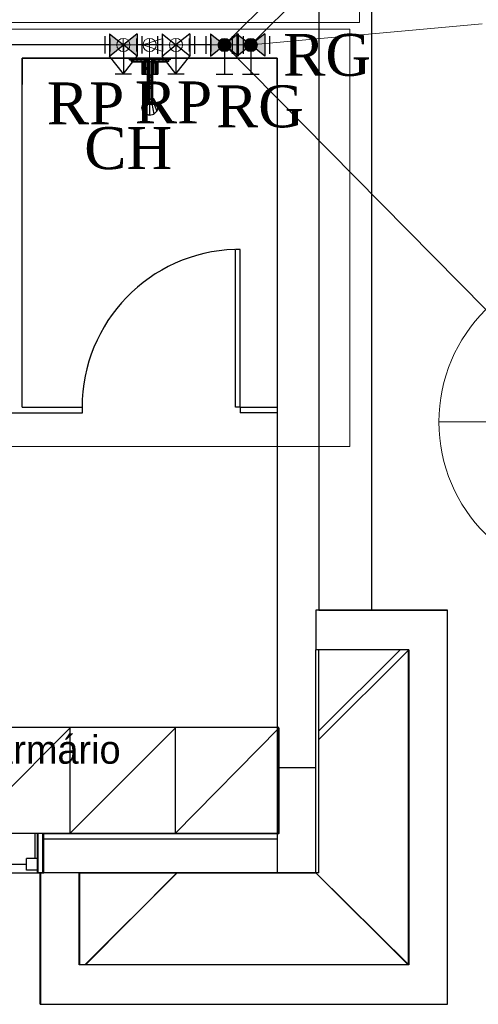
# Model space of a CAD drawing. Header units: millimetres. Extents: x 335 to 91596, y -1 to 84.
# Tile 33 of 87: x 390.41 to 392.73, y 9.35 to 14.32. Entities that reach past the tile are written whole.
import ezdxf

# ---------------------------------------------------------------- set-up
doc = ezdxf.new("R2010")
doc.units = ezdxf.units.MM
doc.header["$MEASUREMENT"] = 0
for name, color, linetype, lineweight in [('AF-Colunas', 7, 'Continuous', 20), ('AF-Conexões detalhe', 7, 'Continuous', 20), ('AF-Indicação coluna', 5, 'Continuous', 20), ('AF-Textos conexão', 7, 'Continuous', 20), ('AF-Tubos detalhe', 5, 'Continuous', 20), ('AQ-Colunas', 7, 'Continuous', 20), ('AQ-Conexões detalhe', 7, 'Continuous', 20), ('AQ-Indicação coluna', 5, 'Continuous', 20), ('AQ-Textos conexão', 7, 'Continuous', 20), ('AQ-Tubos detalhe', 1, 'Continuous', 30), ('DI-Detalhes', 7, 'Continuous', 20), ('Simbolos', 1, 'Continuous', 30), ('SIMBOLOS INT', 8, 'Continuous', 5), ('Simbolos_int', 1, 'Continuous', 30)]:
    doc.layers.add(name, color=color, linetype=linetype, lineweight=lineweight)
doc.styles.add('CenturyGothic', font='GOTHIC.TTF')
doc.styles.add('TimesNewRoman', font='times.ttf')

msp = doc.modelspace()

# ---------------------------------------------------------------- hatches: boundary and pattern name
at = {"layer": 'Simbolos', "linetype": 'Continuous'}
for points in [[(390.9353, 14.1972), (390.8653, 14.2532), (390.8653, 14.1412)], [(391.0053, 14.2532), (391.0053, 14.1412), (390.9353, 14.1972)], [(391.446, 14.1972), (391.376, 14.2532), (391.376, 14.1412)], [(391.516, 14.2532), (391.516, 14.1412), (391.446, 14.1972)], [(391.5793, 14.1972), (391.5093, 14.2532), (391.5093, 14.1412)], [(391.6493, 14.2532), (391.6493, 14.1412), (391.5793, 14.1972)]]:
    msp.add_hatch(color=256, dxfattribs=at).paths.add_polyline_path(points)

# ---------------------------------------------------------------- linework, layer by layer
at = {"color": 7}
for p, q in [((392.188, 20.0312), (392.188, 11.3412)), ((391.923, 14.3672), (391.923, 11.3412)), ((390.4236, 14.1305), (391.7126, 14.1305)), ((390.4236, 12.3668), (390.4236, 14.1305)), ((391.7126, 14.1305), (390.4236, 14.1305)), ((390.4236, 14.1305), (390.4236, 13.9977)), ((391.7126, 14.1305), (391.7126, 10.2145)), ((391.7126, 13.9977), (391.7126, 14.1305)), ((391.5017, 12.3668), (391.5017, 13.1637)), ((391.5251, 13.1637), (391.5017, 13.1637)), ((391.5251, 12.3668), (391.5251, 13.1637)), ((390.3298, 12.3395), (390.7282, 12.3395)), ((390.4236, 12.3668), (390.7282, 12.3668)), ((390.7282, 12.3395), (390.7282, 12.3668)), ((391.5251, 12.3668), (391.5017, 12.3668)), ((391.5251, 12.3668), (391.7126, 12.3668)), ((391.5251, 12.3668), (391.5251, 12.3395)), ((391.7126, 12.3395), (391.5251, 12.3395)), ((392.572, 11.3414), (391.9079, 11.3414)), ((391.9079, 11.3414), (391.9079, 11.1422)), ((392.572, 11.3412), (391.923, 11.3412)), ((392.572, 9.3512), (392.572, 11.3414)), ((392.572, 9.3512), (392.572, 11.3412)), ((391.9079, 10.0153), (391.9079, 11.1422)), ((392.3767, 11.1422), (391.9079, 11.1422)), ((391.923, 10.0152), (391.923, 11.1422)), ((392.374, 11.1422), (391.923, 11.1422)), ((391.923, 10.7322), (392.333, 11.1422)), ((392.3767, 11.1422), (391.9236, 10.691)), ((392.374, 11.1422), (392.374, 9.5502)), ((392.3767, 11.1422), (392.3767, 9.5504)), ((391.7204, 10.7496), (389.0564, 10.7496)), ((390.1345, 10.2145), (390.6657, 10.7457)), ((390.6657, 10.7457), (390.6657, 10.2145)), ((390.6657, 10.2145), (391.197, 10.7457)), ((391.197, 10.7457), (391.197, 10.2145)), ((391.197, 10.2145), (391.7204, 10.7457)), ((391.7204, 10.2145), (391.7204, 10.7496)), ((391.7204, 10.7457), (391.7204, 10.2145)), ((391.9079, 10.5465), (391.7126, 10.5465)), ((390.5017, 10.2145), (385.0486, 10.2145)), ((390.504, 10.2142), (385.05, 10.2142)), ((390.488, 10.2142), (390.488, 10.0872)), ((390.5017, 10.2145), (390.5017, 10.0153)), ((390.5329, 10.2145), (390.5017, 10.2145)), ((390.5017, 10.0153), (390.5017, 10.2145)), ((390.504, 10.2142), (390.504, 10.0152)), ((390.504, 10.0152), (390.504, 10.2142)), ((391.722, 10.2142), (390.528, 10.2142)), ((390.528, 10.0152), (390.528, 10.2142)), ((391.7126, 10.2145), (390.5329, 10.2145)), ((390.5329, 10.0153), (390.5329, 10.2145)), ((390.5329, 10.2145), (391.7204, 10.2145)), ((391.7126, 10.2145), (391.7126, 10.0153)), ((390.5329, 10.1871), (391.7126, 10.1871)), ((390.447, 10.0572), (385.109, 10.0572)), ((390.447, 10.0282), (390.447, 10.0872)), ((390.504, 10.0872), (390.447, 10.0872)), ((390.504, 10.0872), (390.488, 10.0872)), ((390.504, 10.0282), (390.504, 10.0872)), ((390.504, 10.0872), (390.504, 10.0152)), ((385.0486, 10.0153), (390.5017, 10.0153)), ((385.05, 10.0152), (390.504, 10.0152)), ((390.504, 10.0282), (390.447, 10.0282)), ((390.5017, 10.0153), (390.5329, 10.0153)), ((390.528, 10.0152), (390.504, 10.0152)), ((390.504, 10.0152), (390.528, 10.0152)), ((390.516, 9.3512), (390.516, 10.0152)), ((390.5173, 10.0153), (390.5173, 9.3512)), ((390.7126, 10.0153), (390.5329, 10.0153)), ((390.7126, 9.5504), (390.7126, 10.0153)), ((390.7126, 10.0153), (391.9079, 10.0153)), ((390.714, 10.0152), (390.714, 9.5502)), ((391.923, 10.0152), (390.714, 10.0152)), ((390.741, 9.5502), (391.207, 10.0152)), ((390.7439, 9.5504), (391.2048, 10.0153)), ((392.3767, 9.5504), (391.9079, 10.0153)), ((392.374, 9.5502), (391.908, 10.0152)), ((392.3767, 9.5504), (390.7126, 9.5504)), ((392.374, 9.5502), (390.714, 9.5502)), ((390.516, 9.3512), (392.572, 9.3512)), ((390.5173, 9.3512), (392.572, 9.3512))]:
    msp.add_line(p, q, dxfattribs=at)
at = {"color": 8}
for p, q in [((390.9671, 14.1222), (390.9671, 14.1292)), ((390.9671, 14.1292), (390.9711, 14.1292)), ((390.9711, 14.1292), (390.9821, 14.1292)), ((390.9711, 14.1222), (390.9711, 14.1292)), ((390.9821, 14.1292), (390.9981, 14.1292)), ((390.9821, 14.1222), (390.9821, 14.1292)), ((390.9981, 14.1292), (391.0191, 14.1292)), ((390.9981, 14.1222), (390.9981, 14.1292)), ((391.0191, 14.1292), (391.0341, 14.1292)), ((391.0191, 14.1222), (391.0191, 14.1292)), ((391.0341, 14.1252), (391.0341, 14.1292)), ((391.0341, 14.1292), (391.0361, 14.1292)), ((391.0341, 14.1252), (391.0361, 14.1252)), ((391.0361, 14.1292), (391.0441, 14.1292)), ((391.0361, 14.1252), (391.0361, 14.1292)), ((391.0361, 14.1252), (391.0441, 14.1252)), ((391.0441, 14.1292), (391.0561, 14.1292)), ((391.0441, 14.1252), (391.0441, 14.1292)), ((391.0441, 14.1252), (391.0561, 14.1252)), ((391.0441, 14.1222), (391.0441, 14.1252)), ((391.0471, 14.1252), (391.0471, 14.1142)), ((391.0501, 14.1252), (391.0501, 14.1142)), ((391.0551, 14.1252), (391.0551, 14.1142)), ((391.0561, 14.1292), (391.0681, 14.1292)), ((391.0561, 14.1252), (391.0561, 14.1292)), ((391.0561, 14.1252), (391.0681, 14.1252)), ((391.0621, 14.1252), (391.0621, 14.1142)), ((391.0681, 14.1292), (391.0821, 14.1292)), ((391.0681, 14.1252), (391.0681, 14.1292)), ((391.0681, 14.1252), (391.0821, 14.1252)), ((391.0681, 14.1252), (391.0681, 14.1142)), ((391.0781, 14.1252), (391.0781, 14.1142)), ((391.0821, 14.1292), (391.0941, 14.1292)), ((391.0821, 14.1252), (391.0821, 14.1292)), ((391.0821, 14.1252), (391.0941, 14.1252)), ((391.0831, 14.1252), (391.0831, 14.1142)), ((391.0871, 14.1252), (391.0871, 14.1142)), ((391.0891, 14.1252), (391.0891, 14.1142)), ((391.0941, 14.1292), (391.1021, 14.1292)), ((391.0941, 14.1252), (391.0941, 14.1292)), ((391.0941, 14.1252), (391.1021, 14.1252)), ((391.0941, 14.1222), (391.0941, 14.1252)), ((391.1051, 14.1292), (391.1021, 14.1292)), ((391.1021, 14.1252), (391.1021, 14.1292)), ((391.1051, 14.1252), (391.1021, 14.1252)), ((391.1051, 14.1292), (391.1051, 14.1252)), ((391.1051, 14.1292), (391.1191, 14.1292)), ((391.1191, 14.1292), (391.1411, 14.1292)), ((391.1191, 14.1222), (391.1191, 14.1292)), ((391.1411, 14.1292), (391.1571, 14.1292)), ((391.1411, 14.1222), (391.1411, 14.1292)), ((391.1571, 14.1292), (391.1671, 14.1292)), ((391.1571, 14.1222), (391.1571, 14.1292)), ((391.1711, 14.1292), (391.1671, 14.1292)), ((391.1671, 14.1222), (391.1671, 14.1292)), ((391.1711, 14.1292), (391.1711, 14.1222)), ((390.9671, 14.1222), (390.9711, 14.1222)), ((390.9711, 14.1222), (390.9821, 14.1222)), ((390.9751, 14.1222), (390.9751, 14.1142)), ((390.9751, 14.1142), (390.9781, 14.1142)), ((390.9761, 14.1142), (390.9761, 14.1122)), ((390.9761, 14.1122), (390.9801, 14.1122)), ((390.9781, 14.1222), (390.9781, 14.1142)), ((390.9781, 14.1142), (390.9871, 14.1142)), ((390.9801, 14.1142), (390.9801, 14.1122)), ((390.9801, 14.1122), (390.9881, 14.1122)), ((390.9821, 14.1222), (390.9981, 14.1222)), ((390.9871, 14.1222), (390.9871, 14.1142)), ((390.9871, 14.1142), (391.0031, 14.1142)), ((390.9881, 14.1142), (390.9881, 14.1122)), ((390.9881, 14.1122), (391.0031, 14.1122)), ((390.9981, 14.1222), (391.0191, 14.1222)), ((391.0031, 14.1222), (391.0031, 14.1142)), ((391.0031, 14.1142), (391.0231, 14.1142)), ((391.0031, 14.1142), (391.0031, 14.1122)), ((391.0031, 14.1122), (391.0231, 14.1122)), ((391.0191, 14.1222), (391.0441, 14.1222)), ((391.0231, 14.1222), (391.0231, 14.1142)), ((391.0231, 14.1142), (391.0461, 14.1142)), ((391.0231, 14.1142), (391.0231, 14.1122)), ((391.0231, 14.1122), (391.0461, 14.1122)), ((391.0281, 14.1122), (391.0281, 14.0502)), ((391.0281, 14.1122), (391.0281, 14.0502)), ((391.0341, 14.1122), (391.0341, 14.0502)), ((391.0401, 14.1122), (391.0401, 14.0502)), ((391.0441, 14.1222), (391.0471, 14.1222)), ((391.0461, 14.1222), (391.0461, 14.1142)), ((391.0461, 14.1142), (391.0471, 14.1142)), ((391.0461, 14.1142), (391.0461, 14.1122)), ((391.0461, 14.1122), (391.0561, 14.1122)), ((391.0471, 14.1142), (391.0501, 14.1142)), ((391.0471, 14.1122), (391.0471, 14.0502)), ((391.0501, 14.1142), (391.0551, 14.1142)), ((391.0551, 14.1142), (391.0621, 14.1142)), ((391.0561, 14.1142), (391.0561, 14.0442)), ((391.0581, 14.0442), (391.0581, 14.1142)), ((391.0621, 14.1142), (391.0681, 14.1142)), ((391.0631, 14.0442), (391.0631, 14.1142)), ((391.0681, 14.1142), (391.0781, 14.1142)), ((391.0681, 14.0442), (391.0681, 14.1142)), ((391.0761, 14.0442), (391.0761, 14.1142)), ((391.0781, 14.1142), (391.0831, 14.1142)), ((391.0811, 14.0442), (391.0811, 14.1142)), ((391.0821, 14.1142), (391.0821, 14.0442)), ((391.0821, 14.1122), (391.0931, 14.1122)), ((391.0831, 14.1142), (391.0871, 14.1142)), ((391.0891, 14.1142), (391.0871, 14.1142)), ((391.0891, 14.1222), (391.0941, 14.1222)), ((391.0891, 14.1142), (391.0931, 14.1142)), ((391.0891, 14.1122), (391.0891, 14.0502)), ((391.0931, 14.1222), (391.0931, 14.1142)), ((391.0931, 14.1142), (391.1151, 14.1142)), ((391.0931, 14.1142), (391.0931, 14.1122)), ((391.0931, 14.1122), (391.1151, 14.1122)), ((391.0941, 14.1222), (391.1191, 14.1222)), ((391.0981, 14.1122), (391.0981, 14.0502)), ((391.1051, 14.1122), (391.1051, 14.0502)), ((391.1091, 14.1122), (391.1091, 14.0502)), ((391.1101, 14.1122), (391.1101, 14.0502)), ((391.1151, 14.1222), (391.1151, 14.1142)), ((391.1151, 14.1142), (391.1351, 14.1142)), ((391.1151, 14.1142), (391.1151, 14.1122)), ((391.1151, 14.1122), (391.1341, 14.1122)), ((391.1191, 14.1222), (391.1411, 14.1222)), ((391.1341, 14.1142), (391.1341, 14.1122)), ((391.1341, 14.1122), (391.1501, 14.1122)), ((391.1351, 14.1222), (391.1351, 14.1142)), ((391.1351, 14.1142), (391.1511, 14.1142)), ((391.1411, 14.1222), (391.1571, 14.1222)), ((391.1501, 14.1142), (391.1501, 14.1122)), ((391.1501, 14.1122), (391.1581, 14.1122)), ((391.1511, 14.1222), (391.1511, 14.1142)), ((391.1511, 14.1142), (391.1611, 14.1142)), ((391.1571, 14.1222), (391.1671, 14.1222)), ((391.1581, 14.1142), (391.1581, 14.1122)), ((391.1621, 14.1122), (391.1581, 14.1122)), ((391.1611, 14.1222), (391.1611, 14.1142)), ((391.1631, 14.1142), (391.1611, 14.1142)), ((391.1621, 14.1142), (391.1621, 14.1122)), ((391.1631, 14.1222), (391.1631, 14.1142)), ((391.1711, 14.1222), (391.1671, 14.1222)), ((391.0281, 14.0502), (391.0341, 14.0502)), ((391.0341, 14.0502), (391.0401, 14.0502)), ((391.0401, 14.0502), (391.0471, 14.0502)), ((391.0471, 14.0502), (391.0561, 14.0502)), ((391.0561, 14.0442), (391.0561, 14.0332)), ((391.0561, 14.0442), (391.0581, 14.0442)), ((391.0561, 14.0332), (391.0561, 14.0222)), ((391.0561, 14.0332), (391.0581, 14.0322)), ((391.0631, 14.0442), (391.0581, 14.0442)), ((391.0581, 14.0442), (391.0581, 14.0322)), ((391.0631, 14.0322), (391.0581, 14.0322)), ((391.0581, 14.0322), (391.0581, 14.0212)), ((391.0681, 14.0442), (391.0631, 14.0442)), ((391.0631, 14.0442), (391.0631, 14.0322)), ((391.0681, 14.0322), (391.0631, 14.0322)), ((391.0631, 14.0322), (391.0631, 14.0182)), ((391.0761, 14.0442), (391.0681, 14.0442)), ((391.0681, 14.0442), (391.0681, 14.0322)), ((391.0761, 14.0322), (391.0681, 14.0322)), ((391.0681, 14.0322), (391.0681, 14.0182)), ((391.0811, 14.0442), (391.0761, 14.0442)), ((391.0761, 14.0442), (391.0761, 14.0322)), ((391.0811, 14.0322), (391.0761, 14.0322)), ((391.0761, 14.0322), (391.0761, 14.0182)), ((391.0821, 14.0442), (391.0811, 14.0442)), ((391.0811, 14.0442), (391.0811, 14.0322)), ((391.0821, 14.0332), (391.0811, 14.0322)), ((391.0811, 14.0322), (391.0811, 14.0212)), ((391.0821, 14.0502), (391.0891, 14.0502)), ((391.0821, 14.0442), (391.0821, 14.0332)), ((391.0821, 14.0332), (391.0821, 14.0222)), ((391.0891, 14.0502), (391.0981, 14.0502)), ((391.0981, 14.0502), (391.1051, 14.0502)), ((391.1051, 14.0502), (391.1091, 14.0502)), ((391.1101, 14.0502), (391.1091, 14.0502)), ((391.0561, 14.0222), (391.0581, 14.0212)), ((391.0561, 14.0222), (391.0561, 14.0122)), ((391.0561, 14.0122), (391.0561, 14.0012)), ((391.0561, 14.0122), (391.0581, 14.0082)), ((391.0561, 14.0012), (391.0561, 13.9932)), ((391.0561, 14.0012), (391.0581, 14.0012)), ((391.0561, 13.9932), (391.0561, 13.9852)), ((391.0561, 13.9932), (391.0581, 13.9902)), ((391.0561, 13.9852), (391.0561, 13.9332)), ((391.0561, 13.9852), (391.0581, 13.9812)), ((391.0631, 14.0182), (391.0581, 14.0212)), ((391.0581, 14.0212), (391.0581, 14.0082)), ((391.0631, 14.0082), (391.0581, 14.0082)), ((391.0581, 14.0082), (391.0581, 14.0012)), ((391.0631, 13.9972), (391.0581, 14.0012)), ((391.0581, 14.0012), (391.0581, 13.9902)), ((391.0631, 13.9862), (391.0581, 13.9902)), ((391.0581, 13.9902), (391.0581, 13.9812)), ((391.0631, 13.9772), (391.0581, 13.9812)), ((391.0581, 13.9812), (391.0581, 13.9272)), ((391.0681, 14.0182), (391.0631, 14.0182)), ((391.0631, 14.0182), (391.0631, 14.0082)), ((391.0681, 14.0062), (391.0631, 14.0082)), ((391.0631, 14.0082), (391.0631, 13.9972)), ((391.0681, 13.9972), (391.0631, 13.9972)), ((391.0631, 13.9972), (391.0631, 13.9862)), ((391.0681, 13.9862), (391.0631, 13.9862)), ((391.0631, 13.9862), (391.0631, 13.9772)), ((391.0681, 13.9772), (391.0631, 13.9772)), ((391.0631, 13.9772), (391.0631, 13.9232)), ((391.0761, 14.0182), (391.0681, 14.0182)), ((391.0681, 14.0182), (391.0681, 14.0062)), ((391.0761, 14.0082), (391.0681, 14.0062)), ((391.0681, 14.0062), (391.0681, 13.9972)), ((391.0761, 13.9972), (391.0681, 13.9972)), ((391.0681, 13.9972), (391.0681, 13.9862)), ((391.0761, 13.9862), (391.0681, 13.9862)), ((391.0681, 13.9862), (391.0681, 13.9772)), ((391.0761, 13.9772), (391.0681, 13.9772)), ((391.0681, 13.9772), (391.0681, 13.9232)), ((391.0811, 14.0212), (391.0761, 14.0182)), ((391.0761, 14.0182), (391.0761, 14.0082)), ((391.0811, 14.0082), (391.0761, 14.0082)), ((391.0761, 14.0082), (391.0761, 13.9972)), ((391.0811, 14.0012), (391.0761, 13.9972)), ((391.0761, 13.9972), (391.0761, 13.9862)), ((391.0811, 13.9902), (391.0761, 13.9862)), ((391.0761, 13.9862), (391.0761, 13.9772)), ((391.0811, 13.9812), (391.0761, 13.9772)), ((391.0761, 13.9772), (391.0761, 13.9232)), ((391.0821, 14.0222), (391.0811, 14.0212)), ((391.0811, 14.0212), (391.0811, 14.0082)), ((391.0821, 14.0122), (391.0811, 14.0082)), ((391.0811, 14.0082), (391.0811, 14.0012)), ((391.0821, 14.0012), (391.0811, 14.0012)), ((391.0811, 14.0012), (391.0811, 13.9902)), ((391.0821, 13.9932), (391.0811, 13.9902)), ((391.0811, 13.9902), (391.0811, 13.9812)), ((391.0821, 13.9852), (391.0811, 13.9812)), ((391.0811, 13.9812), (391.0811, 13.9272)), ((391.0821, 14.0222), (391.0821, 14.0122)), ((391.0821, 14.0122), (391.0821, 14.0012)), ((391.0821, 14.0012), (391.0821, 13.9932)), ((391.0821, 13.9932), (391.0821, 13.9852)), ((391.0821, 13.9852), (391.0821, 13.9332)), ((391.0511, 13.9262), (391.0341, 13.8972)), ((391.0471, 13.9172), (391.0511, 13.9262)), ((391.0511, 13.9262), (391.0551, 13.9292)), ((391.0551, 13.9232), (391.0511, 13.9262)), ((391.0551, 13.9332), (391.0561, 13.9392)), ((391.0561, 13.9272), (391.0551, 13.9332)), ((391.0551, 13.9332), (391.0551, 13.9222)), ((391.0561, 13.9392), (391.0561, 13.9272)), ((391.0561, 13.9332), (391.0581, 13.9272)), ((391.0561, 13.9272), (391.0581, 13.9292)), ((391.0621, 13.9222), (391.0561, 13.9272)), ((391.0561, 13.9272), (391.0561, 13.9152)), ((391.0561, 13.9272), (391.0601, 13.9272)), ((391.0631, 13.9232), (391.0581, 13.9272)), ((391.0601, 13.9232), (391.0601, 13.9262)), ((391.0601, 13.9262), (391.0601, 13.9232)), ((391.0811, 13.9272), (391.0761, 13.9232)), ((391.0821, 13.9272), (391.0781, 13.9222)), ((391.0821, 13.9272), (391.0791, 13.9272)), ((391.0791, 13.9262), (391.0791, 13.9232)), ((391.0791, 13.9262), (391.0791, 13.9232)), ((391.0821, 13.9332), (391.0811, 13.9272)), ((391.0811, 13.9292), (391.0821, 13.9272)), ((391.0821, 13.9392), (391.0831, 13.9332)), ((391.0821, 13.9392), (391.0821, 13.9272)), ((391.0831, 13.9332), (391.0821, 13.9272)), ((391.0821, 13.9272), (391.0821, 13.9152)), ((391.0831, 13.9332), (391.0831, 13.9222)), ((391.0831, 13.9292), (391.0871, 13.9262)), ((391.0831, 13.9232), (391.0871, 13.9262)), ((391.0871, 13.9262), (391.1051, 13.8972)), ((391.0871, 13.9262), (391.0891, 13.9172)), ((391.0471, 13.9172), (391.0281, 13.8792)), ((391.0281, 13.8792), (391.0341, 13.8972)), ((391.0281, 13.8792), (391.0341, 13.8972)), ((391.0341, 13.8622), (391.0281, 13.8792)), ((391.0341, 13.8622), (391.0281, 13.8792)), ((391.0511, 13.9072), (391.0341, 13.8622)), ((391.0511, 13.9072), (391.0471, 13.9172)), ((391.0561, 13.9172), (391.0471, 13.9172)), ((391.0581, 13.9022), (391.0471, 13.8472)), ((391.0601, 13.9132), (391.0511, 13.9072)), ((391.0581, 13.9022), (391.0511, 13.9072)), ((391.0561, 13.9152), (391.0551, 13.9222)), ((391.0621, 13.9112), (391.0561, 13.9152)), ((391.0631, 13.9102), (391.0581, 13.9022)), ((391.0581, 13.9022), (391.0681, 13.8992)), ((391.0681, 13.9212), (391.0621, 13.9222)), ((391.0621, 13.9222), (391.0621, 13.9112)), ((391.0621, 13.9112), (391.0681, 13.9102)), ((391.0681, 13.9232), (391.0631, 13.9232)), ((391.0631, 13.9102), (391.0631, 13.9112)), ((391.0631, 13.9102), (391.0681, 13.9072)), ((391.0761, 13.9232), (391.0681, 13.9232)), ((391.0681, 13.9232), (391.0681, 13.9212)), ((391.0681, 13.9212), (391.0781, 13.9222)), ((391.0681, 13.9212), (391.0681, 13.9102)), ((391.0681, 13.9102), (391.0781, 13.9112)), ((391.0681, 13.9072), (391.0741, 13.9102)), ((391.0681, 13.9072), (391.0681, 13.8992)), ((391.0681, 13.8992), (391.0791, 13.9022)), ((391.0681, 13.8992), (391.0681, 13.8432)), ((391.0761, 13.9112), (391.0741, 13.9102)), ((391.0741, 13.9102), (391.0791, 13.9022)), ((391.0761, 13.9232), (391.0781, 13.9222)), ((391.0781, 13.9222), (391.0781, 13.9112)), ((391.0821, 13.9152), (391.0781, 13.9112)), ((391.0791, 13.9132), (391.0871, 13.9072)), ((391.0871, 13.9072), (391.0791, 13.9022)), ((391.0791, 13.9022), (391.0891, 13.8472)), ((391.0831, 13.9222), (391.0821, 13.9152)), ((391.0821, 13.9172), (391.0891, 13.9172)), ((391.0891, 13.9172), (391.0871, 13.9072)), ((391.0871, 13.9072), (391.1051, 13.8622)), ((391.0891, 13.9172), (391.1101, 13.8792)), ((391.1051, 13.8972), (391.1101, 13.8792)), ((391.1051, 13.8972), (391.1101, 13.8792)), ((391.1101, 13.8792), (391.1051, 13.8622)), ((391.1101, 13.8792), (391.1051, 13.8622)), ((391.0471, 13.8472), (391.0341, 13.8622)), ((391.0471, 13.8472), (391.0341, 13.8622)), ((391.0471, 13.8472), (391.0681, 13.8432)), ((391.0681, 13.8432), (391.0471, 13.8472)), ((391.0681, 13.8432), (391.0891, 13.8472)), ((391.0681, 13.8432), (391.0891, 13.8472)), ((391.1051, 13.8622), (391.0891, 13.8472)), ((391.1051, 13.8622), (391.0891, 13.8472))]:
    msp.add_line(p, q, dxfattribs=at)
at = {"color": 7}
msp.add_arc((391.5251, 12.3668), 0.7982, 91.9048, 180, dxfattribs=at)
at = {"layer": 'AF-Colunas', "linetype": 'Continuous'}
msp.add_line((391.6029, 14.2207), (392.6635, 15.2814), dxfattribs=at)
at = {"layer": 'AF-Colunas', "linetype": 'Continuous', "const_width": 0.0333}
msp.add_lwpolyline([(391.5959, 14.1972, 1), (391.5626, 14.1972, 1)], format="xyb", close=True, dxfattribs=at)
at = {"layer": 'AF-Colunas', "linetype": 'Continuous'}
msp.add_circle((391.5793, 14.1972), 0.0333, dxfattribs=at)
at = {"layer": 'AF-Conexões detalhe', "linetype": 'Continuous'}
for p, q in [((391.0014, 14.2305), (391.0014, 14.1638)), ((391.1345, 14.2305), (391.0345, 14.1972)), ((391.1345, 14.2305), (391.1345, 14.1638)), ((391.1345, 14.1638), (391.1345, 14.2305)), ((391.1348, 14.2305), (391.1348, 14.1638)), ((391.2678, 14.2305), (391.2678, 14.1638)), ((391.5126, 14.2305), (391.5126, 14.1638)), ((391.0681, 14.1972), (391.0014, 14.1972)), ((391.1345, 14.1638), (391.0345, 14.1972)), ((391.0681, 14.1972), (391.1348, 14.1972)), ((391.2012, 14.1972), (391.1345, 14.1972)), ((391.2012, 14.1972), (391.1345, 14.1972)), ((391.2012, 14.1972), (391.2678, 14.1972)), ((391.5793, 14.1972), (391.5126, 14.1972))]:
    msp.add_line(p, q, dxfattribs=at)
for centre in [(391.0681, 14.1972), (391.2012, 14.1972), (391.2012, 14.1972), (391.2012, 14.1972), (391.5793, 14.1972), (391.5793, 14.1972)]:
    msp.add_circle(centre, 0.0333, dxfattribs=at)
at = {"layer": 'AF-Indicação coluna'}
msp.add_line((391.5793, 14.1972), (392.7477, 14.3039), dxfattribs=at)
at = {"layer": 'AF-Tubos detalhe'}
for p, q in [((391.1345, 14.1972), (389.9358, 14.1971)), ((391.1345, 14.1972), (391.1348, 14.1972)), ((391.5126, 14.1972), (391.2678, 14.1972))]:
    msp.add_line(p, q, dxfattribs=at)
at = {"layer": 'AQ-Colunas', "linetype": 'Continuous'}
msp.add_line((391.4695, 14.2207), (392.5302, 15.2814), dxfattribs=at)
at = {"layer": 'AQ-Colunas', "linetype": 'Continuous', "const_width": 0.0333}
msp.add_lwpolyline([(391.4626, 14.1972, 1), (391.4293, 14.1972, 1)], format="xyb", close=True, dxfattribs=at)
at = {"layer": 'AQ-Colunas', "linetype": 'Continuous'}
msp.add_circle((391.446, 14.1972), 0.0333, dxfattribs=at)
at = {"layer": 'AQ-Conexões detalhe', "linetype": 'Continuous'}
for p, q in [((390.8686, 14.1638), (390.8686, 14.2305)), ((391.002, 14.2305), (391.002, 14.1638)), ((391.002, 14.2305), (391.002, 14.1638)), ((391.1345, 14.2305), (391.1345, 14.1638)), ((391.2678, 14.2305), (391.2678, 14.1638)), ((391.3793, 14.2305), (391.3793, 14.1638)), ((390.9353, 14.1972), (390.8686, 14.1972)), ((390.9353, 14.1972), (391.002, 14.1972)), ((390.9353, 14.1972), (391.002, 14.1972)), ((391.0681, 14.1972), (391.0681, 14.0305)), ((391.2012, 14.1972), (391.1345, 14.1972)), ((391.2012, 14.1972), (391.2678, 14.1972)), ((391.446, 14.1972), (391.3793, 14.1972)), ((391.0348, 14.1305), (391.1014, 14.1305)), ((391.0348, 14.1305), (391.0681, 14.0305)), ((391.1014, 14.1305), (391.0681, 14.0305))]:
    msp.add_line(p, q, dxfattribs=at)
for centre in [(390.9353, 14.1972), (390.9353, 14.1972), (390.9353, 14.1972), (391.0681, 14.1972), (391.446, 14.1972), (391.446, 14.1972)]:
    msp.add_circle(centre, 0.0333, dxfattribs=at)
at = {"layer": 'AQ-Indicação coluna'}
for p, q in [((391.446, 14.1972), (392.7667, 12.8617)), ((392.5293, 12.2928), (394.1293, 12.2928))]:
    msp.add_line(p, q, dxfattribs=at)
msp.add_circle((393.3293, 12.2928), 0.8, dxfattribs=at)
at = {"layer": 'AQ-Tubos detalhe'}
for p, q in [((390.8686, 14.1972), (389.9358, 14.1971)), ((391.002, 14.1972), (391.0014, 14.1972)), ((391.1345, 14.1972), (391.002, 14.1972)), ((391.3793, 14.1972), (391.2678, 14.1972))]:
    msp.add_line(p, q, dxfattribs=at)
at = {"layer": 'DI-Detalhes', "color": 3, "linetype": 'Continuous'}
for points in [[(392.1283, 14.3112), (389.5205, 14.3112), (389.5205, 21.1767), (392.1283, 21.1767), (392.1283, 14.3112)], [(392.0798, 12.1687), (384.6305, 12.1687), (384.6305, 14.2775), (392.0798, 14.2775), (392.0798, 12.1687)]]:
    msp.add_lwpolyline(points, close=True, dxfattribs=at)
at = {"layer": 'Simbolos'}
for p, q in [((390.8653, 14.2532), (390.8653, 14.1412)), ((390.8653, 14.2532), (390.9353, 14.1972)), ((391.0053, 14.2532), (390.9353, 14.1972)), ((391.0053, 14.2532), (391.0053, 14.1412)), ((391.1312, 14.2532), (391.2012, 14.1972)), ((391.1312, 14.2532), (391.1312, 14.1412)), ((391.2712, 14.2532), (391.2012, 14.1972)), ((391.2712, 14.2532), (391.2712, 14.1412)), ((391.376, 14.2532), (391.376, 14.1412)), ((391.376, 14.2532), (391.446, 14.1972)), ((391.516, 14.2532), (391.446, 14.1972)), ((391.4853, 14.2422), (391.4853, 14.1522)), ((391.5093, 14.2532), (391.5093, 14.1412)), ((391.5093, 14.2532), (391.5793, 14.1972)), ((391.516, 14.2532), (391.516, 14.1412)), ((391.6493, 14.2532), (391.5793, 14.1972)), ((391.6493, 14.2532), (391.6493, 14.1412)), ((391.6733, 14.2422), (391.6733, 14.1522)), ((390.8653, 14.1412), (390.9353, 14.1972)), ((390.9353, 14.1972), (390.9353, 14.0512)), ((391.0053, 14.1412), (390.9353, 14.1972)), ((391.1312, 14.1412), (391.2012, 14.1972)), ((391.2712, 14.1412), (391.2012, 14.1972)), ((391.2012, 14.1972), (391.2012, 14.0512)), ((391.376, 14.1412), (391.446, 14.1972)), ((391.446, 14.1972), (391.446, 14.0502)), ((391.516, 14.1412), (391.446, 14.1972)), ((391.5093, 14.1412), (391.5793, 14.1972)), ((391.5793, 14.1972), (391.5793, 14.0502)), ((391.6493, 14.1412), (391.5793, 14.1972)), ((390.9353, 14.0512), (390.8653, 14.1412)), ((390.9353, 14.0512), (391.0053, 14.1412)), ((391.2012, 14.0512), (391.1312, 14.1412)), ((391.2012, 14.0512), (391.2712, 14.1412)), ((390.8933, 14.0512), (390.9773, 14.0512)), ((391.1592, 14.0512), (391.2432, 14.0512)), ((391.404, 14.0502), (391.488, 14.0502)), ((391.5373, 14.0502), (391.6213, 14.0502))]:
    msp.add_line(p, q, dxfattribs=at)
at = {"layer": 'SIMBOLOS INT', "linetype": 'Continuous'}
for p, q in [((390.9351, 14.1622), (390.9351, 14.2292)), ((391.0681, 14.1622), (391.0681, 14.2292)), ((391.2011, 14.1622), (391.2011, 14.2292)), ((390.9671, 14.1972), (390.9001, 14.1972)), ((390.9351, 14.1972), (390.9671, 14.1972)), ((391.1001, 14.1972), (391.0331, 14.1972)), ((391.0681, 14.1972), (391.1001, 14.1972)), ((391.2331, 14.1972), (391.1671, 14.1972)), ((391.2011, 14.1972), (391.2331, 14.1972))]:
    msp.add_line(p, q, dxfattribs=at)
at = {"layer": 'Simbolos_int'}
for p, q in [((390.8413, 14.2422), (390.8413, 14.1532)), ((391.0293, 14.2422), (391.0293, 14.1532)), ((391.1072, 14.2422), (391.1072, 14.1522)), ((391.2952, 14.2422), (391.2952, 14.1522)), ((391.352, 14.2422), (391.352, 14.1522)), ((391.54, 14.2422), (391.54, 14.1522))]:
    msp.add_line(p, q, dxfattribs=at)

# ---------------------------------------------------------------- texts
at = {"color": 7, "insert": (390.252, 10.5644), "char_height": 0.14299, "width": 1.476868, "attachment_point": 7, "line_spacing_factor": 0.798, "style": 'CenturyGothic'}
msp.add_mtext('Armário', dxfattribs=at)
at = {"layer": 'AF-Textos conexão', "char_height": 0.2118, "line_spacing_factor": 0.798, "style": 'TimesNewRoman'}
for s, insert, width, attachment_point in [('RG', (391.742, 14.0381), 0.844733, 7), ('RP', (391.384, 13.8011), 0.743958, 9)]:
    msp.add_mtext(s, dxfattribs=dict(at, insert=insert, width=width, attachment_point=attachment_point))
at = {"layer": 'AQ-Textos conexão', "char_height": 0.2118, "line_spacing_factor": 0.798, "style": 'TimesNewRoman'}
for s, insert, width, attachment_point in [('RP', (390.94, 13.7961), 0.743958, 9), ('RG', (391.403, 13.7781), 0.844733, 7), ('CH', (391.182, 13.5671), 0.844733, 9)]:
    msp.add_mtext(s, dxfattribs=dict(at, insert=insert, width=width, attachment_point=attachment_point))

doc.saveas('drawing.dxf')
